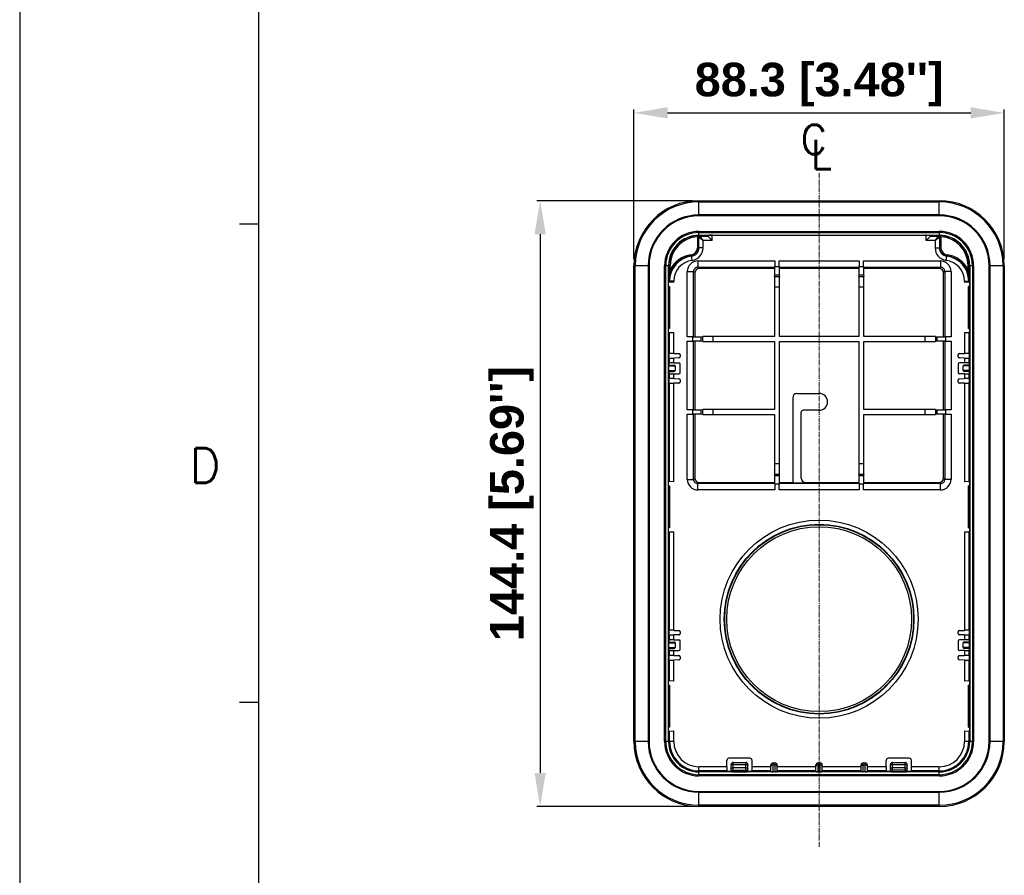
# Model space of a CAD drawing. Header units: millimetres. Extents: x 1095 to 2053, y 0 to 677.
# Tile 2 of 19: x 1095 to 1330, y 324 to 528. Entities that reach past the tile are written whole.
import ezdxf

# ---------------------------------------------------------------- set-up
doc = ezdxf.new("R2010")
doc.units = ezdxf.units.MM
doc.header["$LTSCALE"] = 0.3
doc.linetypes.add('CENTER2', pattern=[28.575, 19.05, -3.175, 3.175, -3.175])
doc.layers.add('7_ALL_FEATURES', color=7, linetype='Continuous')
for name, color, linetype, lineweight in [('AM_0', 7, 'Continuous', 30), ('AM_5_Dimension', 6, 'Continuous', 15), ('AM_7_Center', 1, 'CENTER2', 15)]:
    doc.layers.add(name, color=color, linetype=linetype, lineweight=lineweight)
doc.styles.add('AR', font='arialbd.ttf')
doc.styles.add('GHS', font='romans', dxfattribs={"bigfont": 'ghs'})
doc.styles.add('WHGTXT', font='simplex', dxfattribs={"bigfont": 'whgtxt'})
doc.dimstyles.new("B's_st.$0", dxfattribs={"dimtxt": 2.5, "dimasz": 2.5, "dimexe": 1, "dimexo": 0.5, "dimgap": 0.9, "dimtad": 1, "dimzin": 9, "dimdsep": 46, "dimtxsty": 'WHGTXT', "dimcen": 0, "dimclrd": 256, "dimclre": 256, "dimclrt": 256, "dimadec": 1, "dimazin": 2, "dimtp": 0.01, "dimtm": 0.01, "dimtfac": 1, "dimtmove": 0, "dimatfit": 3, "dimfxl": 1, "dimtolj": 1, "dimarcsym": 0})

# ---------------------------------------------------------------- blocks, each defined once
blk = doc.blocks.new('A$C759C226F')
for p, q in [((0, 236.49), (0, 0)), ((19.907, 7.963), (19.907, 227.731)), ((19.907, 167.215), (18.314, 167.215)), ((19.907, 127.402), (18.314, 127.402))]:
    blk.add_line(p, q)
at = {"style": 'WHGTXT'}
blk.add_text('D', height=2.867, dxfattribs=at).set_placement((14.144, 145.697))
blk = doc.blocks.new('A$C35d038b0')
at = {"layer": '7_ALL_FEATURES', "color": 7, "linetype": 'Continuous'}
for p, q in [((15.5, 140.8), (15.5, 144.4)), ((15.5, 144.4), (72.8, 144.4)), ((15.5, 144.1), (72.8, 144.1)), ((72.8, 140.8), (72.8, 144.4)), ((72.8, 140.99), (15.5, 140.99)), ((72.8, 140.8), (15.5, 140.8)), ((15.5, 136.08), (15.5, 137.09)), ((15.5, 137.09), (72.8, 137.09)), ((15.5, 136.81), (72.8, 136.81)), ((72.8, 137.09), (72.8, 136.08)), ((15.1, 136.07), (15.12, 135.82)), ((15.12, 135.82), (15.12, 133.18)), ((15.42, 135.77), (15.42, 133.23)), ((15.49, 135.62), (15.42, 135.77)), ((15.49, 133.15), (15.49, 135.62)), ((16.49, 134.92), (15.49, 135.62)), ((15.5, 135.61), (15.49, 135.62)), ((15.5, 136.15), (18.66, 136.15)), ((15.5, 136.08), (15.72, 136.07)), ((15.79, 135.92), (15.72, 136.07)), ((16.49, 134.92), (15.79, 135.92)), ((15.8, 135.91), (15.79, 135.92)), ((15.79, 135.92), (17.63, 135.92)), ((16.49, 133.15), (16.49, 134.92)), ((18.63, 134.92), (16.49, 134.92)), ((17.63, 135.92), (17.64, 136.13)), ((18.63, 134.92), (17.63, 135.92)), ((18.63, 134.92), (18.64, 136.15)), ((18.84, 136.15), (69.46, 136.15)), ((69.64, 136.15), (72.8, 136.15)), ((69.67, 134.92), (69.66, 136.15)), ((70.67, 135.92), (69.67, 134.92)), ((71.81, 134.92), (69.67, 134.92)), ((70.67, 135.92), (70.66, 136.13)), ((70.67, 135.92), (72.51, 135.92)), ((72.51, 135.92), (71.81, 134.92)), ((72.81, 135.62), (71.81, 134.92)), ((71.81, 134.92), (71.81, 133.15)), ((72.51, 135.92), (72.5, 135.91)), ((72.58, 136.07), (72.51, 135.92)), ((72.58, 136.07), (72.8, 136.08)), ((72.81, 135.62), (72.8, 135.61)), ((72.88, 135.77), (72.81, 135.62)), ((72.81, 135.62), (72.81, 133.15)), ((72.88, 135.77), (72.88, 133.23)), ((73.18, 135.82), (73.2, 136.07)), ((73.18, 135.82), (73.18, 133.18)), ((13.65, 131.24), (13.62, 131.48)), ((15.27, 133.18), (15.12, 133.18)), ((15.42, 133.23), (15.42, 133.18)), ((15.47, 133.18), (15.49, 133.15)), ((16.49, 133.15), (15.49, 133.15)), ((71.81, 133.15), (72.81, 133.15)), ((72.83, 133.18), (72.81, 133.15)), ((72.88, 133.23), (72.88, 133.18)), ((72.89, 133.21), (72.88, 133.23)), ((74.68, 131.48), (74.65, 131.24)), ((8.34, 128.9), (8.35, 129.26)), ((13.86, 130.17), (13.74, 131.16)), ((15.21, 130.04), (15.21, 128.54)), ((15.21, 130.04), (33.59, 130.04)), ((33.59, 130.04), (33.59, 128.69)), ((34.61, 128.69), (34.61, 130.04)), ((34.61, 130.04), (53.69, 130.04)), ((53.69, 130.04), (53.69, 128.69)), ((54.71, 128.69), (54.71, 130.04)), ((54.71, 130.04), (73.09, 130.04)), ((73.09, 130.04), (73.09, 128.54)), ((74.44, 130.17), (74.56, 131.16)), ((79.96, 128.9), (79.95, 129.22)), ((0, 15.5), (0, 128.9)), ((3.6, 128.9), (0, 128.9)), ((0.3, 15.5), (0.3, 128.9)), ((3.41, 128.9), (3.41, 15.5)), ((3.6, 128.9), (3.6, 15.5)), ((7.31, 15.5), (7.31, 128.9)), ((8.34, 128.9), (7.31, 128.9)), ((7.59, 15.5), (7.59, 128.9)), ((8.25, 15.5), (8.25, 128.9)), ((8.35, 127.83), (8.34, 128.9)), ((8.65, 127.88), (8.64, 128.95)), ((12.71, 111.96), (12.71, 127.54)), ((12.71, 127.54), (14.21, 127.54)), ((14.21, 111.96), (14.21, 127.54)), ((14.21, 127.54), (14.5, 127.25)), ((14.5, 127.25), (14.5, 112.05)), ((15.21, 128.54), (15.5, 128.25)), ((15.21, 128.54), (33.59, 128.54)), ((33.5, 128.25), (15.5, 128.25)), ((33.5, 128.25), (33.59, 128.54)), ((33.59, 128.69), (34.61, 128.69)), ((34.61, 128.54), (34.7, 128.25)), ((34.61, 128.54), (53.69, 128.54)), ((53.6, 128.25), (34.7, 128.25)), ((53.6, 128.25), (53.69, 128.54)), ((53.69, 128.69), (54.71, 128.69)), ((54.71, 128.54), (54.8, 128.25)), ((54.71, 128.54), (73.09, 128.54)), ((72.8, 128.25), (54.8, 128.25)), ((73.09, 128.54), (72.8, 128.25)), ((74.09, 127.54), (73.8, 127.25)), ((73.8, 112.05), (73.8, 127.25)), ((74.09, 127.54), (74.09, 111.96)), ((75.59, 127.54), (74.09, 127.54)), ((75.59, 127.54), (75.59, 111.96)), ((79.65, 127.88), (79.66, 128.95)), ((79.95, 127.83), (79.96, 128.9)), ((80.99, 128.9), (79.96, 128.9)), ((80.05, 128.9), (80.05, 15.5)), ((80.71, 128.9), (80.71, 15.5)), ((80.99, 128.9), (80.99, 15.5)), ((84.7, 15.5), (84.7, 128.9)), ((88.3, 128.9), (84.7, 128.9)), ((84.89, 15.5), (84.89, 128.9)), ((88, 128.9), (88, 15.5)), ((88.3, 128.9), (88.3, 15.5)), ((8.27, 112.95), (8.27, 124.95)), ((8.48, 124.95), (8.27, 124.95)), ((8.36, 125.27), (8.36, 126.17)), ((8.36, 125.27), (8.48, 125.21)), ((8.48, 124.95), (8.48, 125.21)), ((9.48, 125.21), (8.48, 125.21)), ((9.48, 124.9), (8.48, 124.95)), ((9.48, 124.9), (9.48, 125.21)), ((33.52, 126.33), (33.58, 126.69)), ((33.52, 126.33), (34.68, 126.33)), ((33.58, 126.69), (34.62, 126.69)), ((34.62, 126.69), (34.68, 126.33)), ((53.62, 126.33), (53.68, 126.69)), ((53.62, 126.33), (54.78, 126.33)), ((53.68, 126.69), (54.72, 126.69)), ((54.72, 126.69), (54.78, 126.33)), ((78.82, 125.21), (78.82, 124.9)), ((78.82, 125.21), (79.82, 125.21)), ((79.82, 124.95), (78.82, 124.9)), ((79.82, 125.21), (79.94, 125.27)), ((79.82, 125.21), (79.82, 124.95)), ((79.82, 124.95), (80.03, 124.95)), ((79.94, 126.17), (79.94, 125.27)), ((80.03, 124.95), (80.03, 112.95)), ((8.29, 113.95), (8.29, 123.95)), ((8.29, 123.95), (8.5, 123.95)), ((8.5, 123.95), (8.5, 113.95)), ((33.51, 123.83), (33.51, 112.04)), ((33.51, 123.83), (34.69, 123.83)), ((34.69, 112.04), (34.69, 123.83)), ((53.61, 123.83), (53.61, 112.04)), ((53.61, 123.83), (54.79, 123.83)), ((54.79, 112.04), (54.79, 123.83)), ((79.8, 113.95), (79.8, 123.95)), ((80.01, 123.95), (79.8, 123.95)), ((80.01, 113.95), (80.01, 123.95)), ((8.27, 112.95), (8.48, 112.95)), ((8.5, 113.95), (8.29, 113.95)), ((8.48, 112.95), (9.48, 113)), ((8.48, 107.99), (8.48, 112.95)), ((9.48, 107.99), (9.48, 113)), ((78.82, 113), (78.82, 107.99)), ((78.82, 113), (79.82, 112.95)), ((79.8, 113.95), (80.01, 113.95)), ((79.82, 112.95), (79.82, 107.99)), ((80.03, 112.95), (79.82, 112.95)), ((14.06, 111.96), (12.71, 111.96)), ((12.71, 94.56), (12.71, 110.94)), ((12.71, 110.94), (14.06, 110.94)), ((14.06, 110.94), (14.06, 111.96)), ((14.21, 111.96), (14.5, 112.05)), ((14.21, 94.56), (14.21, 110.94)), ((14.5, 110.85), (14.21, 110.94)), ((14.5, 110.85), (14.5, 94.65)), ((16.06, 111.97), (16.42, 112.03)), ((16.06, 110.93), (16.06, 111.97)), ((16.42, 110.87), (16.06, 110.93)), ((16.42, 110.87), (16.42, 112.03)), ((18.92, 110.86), (18.92, 112.04)), ((33.51, 112.04), (18.92, 112.04)), ((18.92, 110.86), (33.51, 110.86)), ((33.51, 110.86), (33.51, 94.64)), ((53.61, 112.04), (34.69, 112.04)), ((34.69, 81.67), (34.69, 110.86)), ((34.69, 110.86), (53.61, 110.86)), ((53.61, 110.86), (53.61, 81.67)), ((69.38, 112.04), (54.79, 112.04)), ((54.79, 94.64), (54.79, 110.86)), ((54.79, 110.86), (69.38, 110.86)), ((69.38, 112.04), (69.38, 110.86)), ((71.88, 112.03), (71.88, 110.87)), ((71.88, 112.03), (72.24, 111.97)), ((72.24, 110.93), (71.88, 110.87)), ((72.24, 111.97), (72.24, 110.93)), ((73.8, 112.05), (74.09, 111.96)), ((74.09, 110.94), (73.8, 110.85)), ((73.8, 94.65), (73.8, 110.85)), ((74.09, 110.94), (74.09, 94.56)), ((74.24, 111.96), (74.24, 110.94)), ((75.59, 111.96), (74.24, 111.96)), ((74.24, 110.94), (75.59, 110.94)), ((75.59, 110.94), (75.59, 94.56)), ((8.48, 107.99), (8.33, 108)), ((8.48, 107.99), (8.48, 107.99)), ((79.82, 107.99), (79.97, 108)), ((79.82, 107.99), (79.82, 107.99)), ((8.48, 106.91), (8.29, 106.9)), ((8.48, 105.74), (8.4, 105.7)), ((8.4, 105.2), (8.4, 105.7)), ((8.48, 105.74), (8.48, 106.91)), ((8.48, 106.91), (8.48, 106.91)), ((9.48, 107.99), (10.71, 107.97)), ((10.71, 106.93), (9.48, 106.9)), ((9.48, 105.75), (9.48, 106.9)), ((9.48, 105.75), (10.7, 105.75)), ((11, 107.67), (11, 107.23)), ((77.3, 107.23), (77.3, 107.67)), ((77.59, 107.97), (78.82, 107.99)), ((78.82, 106.9), (77.59, 106.93)), ((78.82, 105.75), (77.6, 105.75)), ((78.82, 106.9), (78.82, 105.75)), ((79.82, 106.91), (79.82, 106.91)), ((79.82, 106.91), (79.82, 105.74)), ((80.01, 106.9), (79.82, 106.91)), ((79.82, 105.74), (79.9, 105.7)), ((79.9, 105.7), (79.9, 105.2)), ((8.28, 103.4), (8.28, 105.5)), ((8.3, 103.5), (8.3, 105.4)), ((8.3, 105.2), (9.6, 105.2)), ((8.3, 105), (9.8, 105)), ((8.3, 103.9), (9.8, 103.9)), ((8.3, 103.7), (9.6, 103.7)), ((8.4, 103.2), (8.4, 103.7)), ((9.8, 105), (9.8, 103.9)), ((11, 103.45), (11, 105.45)), ((77.3, 105.45), (77.3, 103.45)), ((78.5, 103.9), (78.5, 105)), ((80, 105), (78.5, 105)), ((80, 103.9), (78.5, 103.9)), ((80, 105.2), (78.7, 105.2)), ((80, 103.7), (78.7, 103.7)), ((79.9, 103.7), (79.9, 103.2)), ((80, 103.5), (80, 105.4)), ((80.02, 103.4), (80.02, 105.5)), ((8.48, 101.99), (8.29, 102)), ((8.48, 103.16), (8.4, 103.2)), ((8.48, 101.99), (8.48, 103.16)), ((8.48, 101.99), (8.48, 101.99)), ((9.48, 102), (9.48, 103.15)), ((9.48, 103.15), (10.7, 103.15)), ((9.48, 102), (10.71, 101.97)), ((11, 101.67), (11, 101.23)), ((77.3, 101.23), (77.3, 101.67)), ((77.59, 101.97), (78.82, 102)), ((78.82, 103.15), (77.6, 103.15)), ((78.82, 103.15), (78.82, 102)), ((79.82, 103.16), (79.9, 103.2)), ((79.82, 103.16), (79.82, 101.99)), ((80.01, 102), (79.82, 101.99)), ((79.82, 101.99), (79.82, 101.99)), ((8.48, 100.91), (8.33, 100.9)), ((8.48, 77.45), (8.48, 100.91)), ((8.48, 100.91), (8.48, 100.91)), ((10.71, 100.93), (9.48, 100.91)), ((9.48, 77.4), (9.48, 100.91)), ((78.82, 100.91), (77.59, 100.93)), ((78.82, 100.91), (78.82, 77.4)), ((79.82, 100.91), (79.82, 100.91)), ((79.82, 100.91), (79.97, 100.9)), ((79.82, 100.91), (79.82, 77.45)), ((37.85, 97.45), (37.85, 77.09)), ((38.85, 98.45), (44.15, 98.45)), ((14.06, 94.56), (12.71, 94.56)), ((14.06, 93.54), (14.06, 94.56)), ((14.21, 94.56), (14.5, 94.65)), ((16.06, 94.57), (16.42, 94.63)), ((16.06, 93.53), (16.06, 94.57)), ((16.42, 93.47), (16.42, 94.63)), ((18.92, 93.46), (18.92, 94.64)), ((33.51, 94.64), (18.92, 94.64)), ((39.85, 78.25), (39.85, 93.95)), ((44.15, 94.45), (40.35, 94.45)), ((69.38, 94.64), (54.79, 94.64)), ((69.38, 94.64), (69.38, 93.46)), ((71.88, 94.63), (71.88, 93.47)), ((71.88, 94.63), (72.24, 94.57)), ((72.24, 94.57), (72.24, 93.53)), ((73.8, 94.65), (74.09, 94.56)), ((75.59, 94.56), (74.24, 94.56)), ((74.24, 94.56), (74.24, 93.54)), ((12.71, 77.96), (12.71, 93.54)), ((12.71, 93.54), (14.06, 93.54)), ((14.21, 77.96), (14.21, 93.54)), ((14.5, 93.45), (14.21, 93.54)), ((14.5, 93.45), (14.5, 78.25)), ((16.42, 93.47), (16.06, 93.53)), ((18.92, 93.46), (33.51, 93.46)), ((33.51, 93.46), (33.51, 81.67)), ((54.79, 81.67), (54.79, 93.46)), ((54.79, 93.46), (69.38, 93.46)), ((72.24, 93.53), (71.88, 93.47)), ((74.09, 93.54), (73.8, 93.45)), ((73.8, 78.25), (73.8, 93.45)), ((74.09, 93.54), (74.09, 77.96)), ((74.24, 93.54), (75.59, 93.54)), ((75.59, 93.54), (75.59, 77.96)), ((34.69, 81.67), (33.51, 81.67)), ((54.79, 81.67), (53.61, 81.67)), ((12.71, 77.96), (14.21, 77.96)), ((14.21, 77.96), (14.5, 78.25)), ((33.58, 78.81), (33.52, 79.17)), ((34.68, 79.17), (33.52, 79.17)), ((34.62, 78.81), (33.58, 78.81)), ((34.68, 79.17), (34.62, 78.81)), ((54.78, 79.17), (53.62, 79.17)), ((53.68, 78.81), (53.62, 79.17)), ((54.72, 78.81), (53.68, 78.81)), ((54.78, 79.17), (54.72, 78.81)), ((74.09, 77.96), (73.8, 78.25)), ((75.59, 77.96), (74.09, 77.96)), ((8.27, 65.45), (8.27, 77.45)), ((8.48, 77.45), (8.27, 77.45)), ((8.29, 66.45), (8.29, 76.45)), ((8.29, 76.45), (8.5, 76.45)), ((9.48, 77.4), (8.48, 77.45)), ((8.5, 76.45), (8.5, 66.45)), ((15.21, 76.96), (15.5, 77.25)), ((15.21, 75.46), (15.21, 76.96)), ((33.59, 76.96), (15.21, 76.96)), ((33.59, 75.46), (15.21, 75.46)), ((15.5, 77.25), (33.5, 77.25)), ((33.59, 76.96), (33.5, 77.25)), ((33.59, 76.81), (33.59, 75.46)), ((34.61, 76.81), (33.59, 76.81)), ((34.7, 77.25), (34.61, 76.96)), ((53.69, 76.96), (34.61, 76.96)), ((34.61, 75.46), (34.61, 76.81)), ((53.69, 75.46), (34.61, 75.46)), ((34.7, 77.25), (37.85, 77.25)), ((50.45, 77.09), (37.85, 77.09)), ((40.85, 77.25), (53.6, 77.25)), ((50.45, 77.25), (50.45, 77.09)), ((53.69, 76.96), (53.6, 77.25)), ((54.71, 76.81), (53.69, 76.81)), ((53.69, 76.81), (53.69, 75.46)), ((54.8, 77.25), (54.71, 76.96)), ((73.09, 76.96), (54.71, 76.96)), ((54.71, 75.46), (54.71, 76.81)), ((73.09, 75.46), (54.71, 75.46)), ((54.8, 77.25), (72.8, 77.25)), ((73.09, 76.96), (72.8, 77.25)), ((73.09, 75.46), (73.09, 76.96)), ((79.82, 77.45), (78.82, 77.4)), ((80.01, 76.45), (79.8, 76.45)), ((79.8, 66.45), (79.8, 76.45)), ((79.82, 77.45), (80.03, 77.45)), ((80.01, 66.45), (80.01, 76.45)), ((80.03, 77.45), (80.03, 65.45)), ((8.5, 66.45), (8.29, 66.45)), ((79.8, 66.45), (80.01, 66.45)), ((8.27, 65.45), (8.48, 65.45)), ((8.48, 65.45), (9.48, 65.5)), ((8.48, 41.99), (8.48, 65.45)), ((9.48, 41.99), (9.48, 65.5)), ((78.82, 65.5), (79.82, 65.45)), ((78.82, 65.5), (78.82, 41.99)), ((80.03, 65.45), (79.82, 65.45)), ((79.82, 65.45), (79.82, 41.99)), ((8.48, 40.91), (8.29, 40.9)), ((8.48, 41.99), (8.33, 42)), ((8.48, 41.99), (8.48, 41.99)), ((8.48, 40.91), (8.48, 40.91)), ((8.48, 39.74), (8.48, 40.91)), ((9.48, 41.99), (10.71, 41.97)), ((10.71, 40.93), (9.48, 40.9)), ((9.48, 39.75), (9.48, 40.9)), ((11, 41.67), (11, 41.23)), ((77.3, 41.23), (77.3, 41.67)), ((77.59, 41.97), (78.82, 41.99)), ((78.82, 40.9), (77.59, 40.93)), ((78.82, 40.9), (78.82, 39.75)), ((79.82, 41.99), (79.97, 42)), ((79.82, 41.99), (79.82, 41.99)), ((80.01, 40.9), (79.82, 40.91)), ((79.82, 40.91), (79.82, 39.74)), ((79.82, 40.91), (79.82, 40.91)), ((8.28, 37.4), (8.28, 39.5)), ((8.3, 37.5), (8.3, 39.4)), ((8.3, 39.2), (9.6, 39.2)), ((8.3, 39), (9.8, 39)), ((8.3, 37.9), (9.8, 37.9)), ((8.3, 37.7), (9.6, 37.7)), ((8.48, 39.74), (8.4, 39.7)), ((8.4, 39.2), (8.4, 39.7)), ((8.4, 37.2), (8.4, 37.7)), ((9.48, 39.75), (10.7, 39.75)), ((9.8, 39), (9.8, 37.9)), ((11, 37.45), (11, 39.45)), ((77.3, 39.45), (77.3, 37.45)), ((78.82, 39.75), (77.6, 39.75)), ((80, 39), (78.5, 39)), ((78.5, 37.9), (78.5, 39)), ((80, 37.9), (78.5, 37.9)), ((80, 39.2), (78.7, 39.2)), ((80, 37.7), (78.7, 37.7)), ((79.82, 39.74), (79.9, 39.7)), ((79.9, 39.7), (79.9, 39.2)), ((79.9, 37.7), (79.9, 37.2)), ((80, 37.5), (80, 39.4)), ((80.02, 37.4), (80.02, 39.5)), ((8.48, 35.99), (8.29, 36)), ((8.48, 37.16), (8.4, 37.2)), ((8.48, 35.99), (8.48, 37.16)), ((8.48, 35.99), (8.48, 35.99)), ((9.48, 36), (9.48, 37.15)), ((9.48, 37.15), (10.7, 37.15)), ((9.48, 36), (10.71, 35.97)), ((11, 35.67), (11, 35.23)), ((77.3, 35.23), (77.3, 35.67)), ((77.59, 35.97), (78.82, 36)), ((78.82, 37.15), (77.6, 37.15)), ((78.82, 37.15), (78.82, 36)), ((79.82, 37.16), (79.9, 37.2)), ((79.82, 37.16), (79.82, 35.99)), ((80.01, 36), (79.82, 35.99)), ((79.82, 35.99), (79.82, 35.99)), ((8.48, 34.91), (8.33, 34.9)), ((8.48, 34.91), (8.48, 34.91)), ((8.48, 29.95), (8.48, 34.91)), ((10.71, 34.93), (9.48, 34.91)), ((9.48, 29.9), (9.48, 34.91)), ((78.82, 34.91), (77.59, 34.93)), ((78.82, 34.91), (78.82, 29.9)), ((79.82, 34.91), (79.97, 34.9)), ((79.82, 34.91), (79.82, 29.95)), ((79.82, 34.91), (79.82, 34.91)), ((8.48, 29.95), (8.27, 29.95)), ((8.27, 17.95), (8.27, 29.95)), ((8.29, 28.95), (8.5, 28.95)), ((8.29, 18.95), (8.29, 28.95)), ((9.48, 29.9), (8.48, 29.95)), ((8.5, 28.95), (8.5, 18.95)), ((79.82, 29.95), (78.82, 29.9)), ((80.01, 28.95), (79.8, 28.95)), ((79.8, 18.95), (79.8, 28.95)), ((79.82, 29.95), (80.03, 29.95)), ((80.01, 18.95), (80.01, 28.95)), ((80.03, 29.95), (80.03, 17.95)), ((8.5, 18.95), (8.29, 18.95)), ((79.8, 18.95), (80.01, 18.95)), ((8.27, 17.95), (8.48, 17.95)), ((8.48, 17.95), (9.48, 18)), ((8.48, 15.5), (8.48, 17.95)), ((9.48, 15.5), (9.48, 18)), ((78.82, 18), (79.82, 17.95)), ((78.82, 18), (78.82, 15.5)), ((80.03, 17.95), (79.82, 17.95)), ((79.82, 17.95), (79.82, 15.5)), ((3.6, 15.5), (0, 15.5)), ((9.48, 15.5), (7.31, 15.5)), ((80.99, 15.5), (78.82, 15.5)), ((88.3, 15.5), (84.7, 15.5)), ((22.15, 9.48), (15.5, 9.48)), ((15.5, 7.31), (15.5, 9.48)), ((22.15, 9.48), (22.15, 11)), ((27.65, 11.5), (22.65, 11.5)), ((23.15, 8.31), (23.15, 10)), ((23.65, 10.5), (26.65, 10.5)), ((23.65, 8.3), (23.65, 10.5)), ((23.65, 10.05), (26.65, 10.05)), ((26.65, 8.3), (26.65, 10.5)), ((27.15, 8.31), (27.15, 10)), ((28.15, 9.48), (28.15, 11)), ((32.65, 9.48), (28.15, 9.48)), ((32.65, 8.32), (32.65, 9.9)), ((33.15, 10.4), (33.65, 10.4)), ((33.15, 8.29), (33.15, 10.4)), ((33.15, 9.97), (33.65, 9.97)), ((33.65, 8.29), (33.65, 10.4)), ((34.15, 8.32), (34.15, 9.9)), ((43.4, 9.48), (34.15, 9.48)), ((43.4, 8.32), (43.4, 9.9)), ((43.9, 10.4), (44.4, 10.4)), ((43.9, 8.29), (43.9, 10.4)), ((43.9, 9.97), (44.4, 9.97)), ((44.4, 8.29), (44.4, 10.4)), ((44.9, 8.32), (44.9, 9.9)), ((54.15, 9.48), (44.9, 9.48)), ((54.15, 8.32), (54.15, 9.9)), ((54.65, 10.4), (55.15, 10.4)), ((54.65, 8.29), (54.65, 10.4)), ((54.65, 9.97), (55.15, 9.97)), ((55.15, 8.29), (55.15, 10.4)), ((55.65, 8.32), (55.65, 9.9)), ((60.15, 9.48), (55.65, 9.48)), ((60.15, 9.48), (60.15, 11)), ((65.65, 11.5), (60.65, 11.5)), ((61.15, 8.31), (61.15, 10)), ((61.65, 10.5), (64.65, 10.5)), ((61.65, 8.3), (61.65, 10.5)), ((61.65, 10.05), (64.65, 10.05)), ((64.65, 8.3), (64.65, 10.5)), ((65.15, 8.31), (65.15, 10)), ((66.15, 9.48), (66.15, 11)), ((72.8, 9.48), (66.15, 9.48)), ((72.8, 7.31), (72.8, 9.48)), ((22.17, 8.48), (15.5, 8.48)), ((72.8, 8.25), (15.5, 8.25)), ((72.8, 7.59), (15.5, 7.59)), ((72.8, 7.31), (15.5, 7.31)), ((22.17, 8.48), (22.31, 8.34)), ((23.15, 8.34), (22.31, 8.34)), ((23.15, 8.7), (27.15, 8.7)), ((26.65, 9.25), (23.65, 9.25)), ((23.65, 8.3), (26.65, 8.3)), ((27.99, 8.34), (27.15, 8.34)), ((28.13, 8.48), (27.99, 8.34)), ((32.65, 8.48), (28.13, 8.48)), ((33.65, 8.29), (33.15, 8.29)), ((43.4, 8.48), (34.15, 8.48)), ((44.4, 8.29), (43.9, 8.29)), ((54.15, 8.48), (44.9, 8.48)), ((55.15, 8.29), (54.65, 8.29)), ((60.17, 8.48), (55.65, 8.48)), ((60.17, 8.48), (60.31, 8.34)), ((61.15, 8.34), (60.31, 8.34)), ((65.15, 8.7), (61.15, 8.7)), ((64.65, 9.25), (61.65, 9.25)), ((61.65, 8.3), (64.65, 8.3)), ((65.99, 8.34), (65.15, 8.34)), ((66.13, 8.48), (65.99, 8.34)), ((72.8, 8.48), (66.13, 8.48)), ((15.5, 3.6), (72.8, 3.6)), ((15.5, 0), (15.5, 3.6)), ((15.5, 3.41), (72.8, 3.41)), ((72.8, 0), (72.8, 3.6)), ((72.8, 0.3), (15.5, 0.3)), ((72.8, 0), (15.5, 0))]:
    blk.add_line(p, q, dxfattribs=at)
for radius in [23.61, 22.61, 22.52, 22.03]:
    blk.add_circle((44.15, 44.65), radius, dxfattribs=at)
for centre, radius, start, end in [((15.5, 128.9), 15.5, 90, 180), ((15.5, 128.9), 15.2, 90, 180), ((72.8, 128.9), 15.5, 0, 90), ((72.8, 128.9), 15.2, 0, 90), ((15.5, 128.9), 12.09, 90, 180), ((72.8, 128.9), 12.09, 0, 90), ((15.5, 128.9), 11.9, 90, 180), ((72.8, 128.9), 11.9, 0, 90), ((15.5, 128.9), 8.19, 90, 180), ((15.5, 128.9), 7.91, 90, 180), ((72.8, 128.9), 8.19, 0, 90), ((72.8, 128.9), 7.91, 0, 90), ((15.5, 128.9), 7.25, 90, 180), ((15.5, 128.92), 7.16, 93.2135, 177.3219), ((15.5, 128.97), 6.86, 93.2143, 180.1765), ((15.72, 135.77), 0.3, 112.5059, 179.9824), ((72.8, 128.9), 7.25, 0, 90), ((72.88, 130.4), 5.68, 86.7195, 90.7732), ((73.09, 135.26), 0.57, 94.881, 99.8564), ((72.8, 128.97), 6.86, 359.8234, 86.7858), ((72.8, 128.92), 7.16, 2.4069, 86.7856), ((14.34, 125.25), 6.28, 96.622, 155.2045), ((13.42, 133.17), 1.7, 276.6686, 0.1521), ((13.42, 133.22), 2, 276.6595, 358.8498), ((13.49, 133.15), 2, 277.1139, 0.0048), ((13.49, 133.15), 3, 277.1165, 0.001), ((-4.29, 115.57), 26.46, 41.7189, 41.8702), ((74.81, 133.15), 3, 179.999, 262.8835), ((74.81, 133.15), 2, 179.9952, 262.8861), ((92.59, 115.57), 26.46, 138.1298, 138.281), ((74.88, 133.22), 2, 181.2848, 263.3408), ((74.88, 133.17), 1.7, 179.8478, 263.3315), ((73.96, 125.25), 6.28, 24.7979, 83.3757), ((14.34, 125.3), 5.98, 96.6387, 171.7646), ((14.48, 125.21), 6, 97.7436, 179.9977), ((14.48, 125.21), 5, 97.1127, 179.9987), ((15.21, 127.54), 2.5, 89.9971, 180.0029), ((-11.35, 102.48), 38.11, 48.8168, 48.9896), ((14.48, 125.25), 5.95, 97.1198, 97.7525), ((73.09, 127.54), 2.5, 359.9971, 90.0029), ((73.82, 125.21), 5, 0.0013, 82.8873), ((99.65, 102.48), 38.11, 131.0104, 131.1832), ((73.82, 125.23), 5.97, 82.2286, 82.8809), ((73.82, 125.21), 6, 0.0023, 82.2347), ((73.96, 125.3), 5.98, 11.9617, 83.3658), ((357.57, 129.17), 349.23, 180.2202, 180.4928), ((24.47, 124.59), 16.17, 168.2438, 169.9165), ((15.21, 127.54), 0.999, 89.9611, 180.039), ((73.09, 127.54), 0.999, 359.9612, 90.039), ((-211.7, 128.81), 291.66, 359.4802, 359.8067), ((19.41, 125.33), 11.05, 175.6637, 180.319), ((14.39, 125.29), 6.02, 172.0261, 180.1815), ((19.77, 125.31), 11.41, 175.3298, 175.6794), ((20.08, 125.28), 11.72, 173.6841, 175.3237), ((14.37, 125.29), 6.01, 171.7105, 172.0198), ((73.93, 125.29), 6.01, 8.3425, 11.9965), ((68.27, 125.28), 11.67, 4.6716, 6.1413), ((73.91, 125.29), 6.03, 359.8265, 8.344), ((68.52, 125.31), 11.42, 4.3176, 4.6671), ((68.89, 125.33), 11.05, 359.6827, 4.335), ((9.6, 105), 0.2, 0, 90), ((9.6, 103.9), 0.2, 270, 0), ((78.7, 105), 0.2, 90, 180), ((78.7, 103.9), 0.2, 180, 270), ((38.85, 97.45), 1, 90, 180), ((44.15, 96.45), 2, 270, 90), ((40.35, 93.95), 0.5, 90, 180), ((15.21, 77.96), 2.5, 179.9971, 270.0029), ((15.21, 77.96), 0.999, 179.9611, 270.039), ((40.85, 78.25), 1, 180, 270), ((73.09, 77.96), 2.5, 269.9971, 0.0029), ((73.09, 77.96), 0.999, 269.9612, 0.039), ((9.6, 39), 0.2, 0, 90), ((9.6, 37.9), 0.2, 270, 0), ((78.7, 39), 0.2, 90, 180), ((78.7, 37.9), 0.2, 180, 270), ((15.5, 15.5), 15.5, 180, 270), ((15.5, 15.5), 15.2, 180, 270), ((15.5, 15.5), 12.09, 180, 270), ((15.5, 15.5), 11.9, 180, 270), ((15.5, 15.5), 8.19, 180, 270), ((15.5, 15.5), 7.91, 180, 270), ((15.5, 15.5), 7.25, 180, 270), ((15.5, 15.5), 7.02, 180, 270), ((15.5, 15.5), 6.02, 180, 270), ((72.8, 15.5), 15.5, 270, 0), ((72.8, 15.5), 15.2, 270, 0), ((72.8, 15.5), 12.09, 270, 0), ((72.8, 15.5), 11.9, 270, 0), ((72.8, 15.5), 8.19, 270, 0), ((72.8, 15.5), 7.91, 270, 0), ((72.8, 15.5), 7.25, 270, 0), ((72.8, 15.5), 7.02, 270, 0), ((72.8, 15.5), 6.02, 270, 0), ((23.65, 10), 0.5, 90, 180), ((26.65, 10), 0.5, 0, 90), ((33.15, 9.9), 0.5, 90, 180), ((33.65, 9.9), 0.5, 0, 90), ((43.9, 9.9), 0.5, 90, 180), ((44.4, 9.9), 0.5, 0, 90), ((54.65, 9.9), 0.5, 90, 180), ((55.15, 9.9), 0.5, 0, 90), ((61.65, 10), 0.5, 90, 180), ((64.65, 10), 0.5, 0, 90)]:
    blk.add_arc(centre, radius, start, end, dxfattribs=at)
for centre, major_axis, ratio, start_param, end_param in [((18.63, 135.92), (1, 0), 0.017454, 3.14144, 3.158894), ((18.84, 136.13), (1.2, 0), 0.017452, 1.719321, 3.14144), ((18.83, 135.71), (1.2, 0), 0.366329, 1.567192, 1.715792), ((69.47, 135.71), (1.2, 0), 0.366329, 1.4258, 1.574401), ((69.67, 135.92), (1, 0), 0.017454, -0.017301, 0.000152), ((15.5, 127.25), (0.707, -0.707), 0.999695, 2.356347, 3.926839), ((33.58, 128.69), (0, 2), 0.005236, -3.110156, -1.570796), ((34.62, 128.69), (0, 2), 0.005236, -4.712389, -3.173029), ((53.68, 128.69), (0, 2), 0.005236, -3.110156, -1.570796), ((54.72, 128.69), (0, 2), 0.005236, -4.712389, -3.173029), ((72.8, 127.25), (-0.707, -0.707), 0.999695, 2.356347, 3.926839), ((33.52, 123.83), (0, 2.5), 0.005236, 0.031436, 1.570796), ((34.68, 123.83), (0, 2.5), 0.005236, -1.570796, -0.031436), ((53.62, 123.83), (0, 2.5), 0.005236, 0.031436, 1.570796), ((54.78, 123.83), (0, 2.5), 0.005236, -1.570796, -0.031436), ((14.06, 111.97), (2, 0), 0.005236, -1.570796, -0.031436), ((14.06, 110.93), (2, 0), 0.005236, 0.031436, 1.570796), ((18.92, 112.03), (2.5, 0), 0.005236, 1.570796, 3.110156), ((18.92, 110.87), (2.5, 0), 0.005236, -3.110156, -1.570796), ((69.38, 112.03), (2.5, 0), 0.005236, 0.031436, 1.570796), ((69.38, 110.87), (2.5, 0), 0.005236, -1.570796, -0.031436), ((74.24, 111.97), (2, 0), 0.005236, -3.110156, -1.570796), ((74.24, 110.93), (2, 0), 0.005236, 1.570796, 3.110156), ((8.33, 105.5), (0, 2.5), 0.017452, -0.000305, 1.570492), ((9.48, 107.98), (1, -0.017), 0.014082, 1.571042, 3.124385), ((78.82, 107.98), (1, 0.017), 0.014082, 6.300393, 7.853736), ((79.97, 105.5), (0, 2.5), 0.017452, -1.570492, 0.000305), ((8.33, 105.4), (0, 1.5), 0.017452, 0.000305, 1.571101), ((9.48, 106.92), (1, 0.017), 0.018516, 3.158723, 4.712066), ((9.48, 105.74), (1, 0), 0.008727, 1.570796, 3.124139), ((10.7, 105.45), (0.268, 0.134), 0.99981, -0.463541, 1.107103), ((10.7, 107.67), (0.236, 0.186), 0.999753, -0.668228, 0.884874), ((10.7, 107.23), (-0.208, 0.217), 0.999682, -3.888032, -2.335007), ((77.6, 107.67), (0.236, -0.186), 0.999753, 2.256719, 3.80982), ((77.6, 107.23), (0.208, 0.217), 0.999682, -3.948179, -2.395153), ((77.6, 105.45), (0.268, -0.134), 0.99981, 2.03449, 3.605134), ((78.82, 106.92), (1, -0.017), 0.018516, -1.570473, -0.01713), ((78.82, 105.74), (1, 0), 0.008727, 0.328128, 1.570796), ((79.97, 105.4), (0, 1.5), 0.017452, -1.571101, -0.000305), ((8.33, 103.4), (0, 2.5), 0.017452, -4.712084, -3.141288), ((8.33, 103.5), (0, 1.5), 0.017452, 1.570492, 3.141288), ((10.7, 103.45), (0.268, -0.134), 0.99981, -1.107103, 0.463541), ((77.6, 103.45), (0.268, 0.134), 0.99981, 2.678052, 4.248696), ((79.97, 103.5), (0, 1.5), 0.017452, -3.141288, -1.570492), ((79.97, 103.4), (0, 2.5), 0.017452, -3.141897, -1.571101), ((9.48, 101.98), (1, -0.017), 0.018516, 1.57112, 3.124463), ((9.48, 103.16), (1, 0), 0.008727, -2.813464, -1.570796), ((10.7, 101.67), (0.208, 0.217), 0.999682, -0.806586, 0.746439), ((10.7, 101.23), (0.236, -0.186), 0.999753, -0.884874, 0.668228), ((77.6, 101.67), (-0.208, 0.217), 0.999682, -0.746439, 0.806586), ((77.6, 101.23), (0.236, 0.186), 0.999753, 2.473365, 4.026467), ((78.82, 103.16), (1, 0), 0.008727, -1.570796, -0.017453), ((78.82, 101.98), (1, 0.017), 0.018516, 6.300315, 7.853658), ((9.48, 100.92), (1, 0.017), 0.014082, 3.1588, 4.712143), ((78.82, 100.92), (1, -0.017), 0.014082, -1.57055, -0.017207), ((14.06, 94.57), (2, 0), 0.005236, -1.570796, -0.031436), ((18.92, 94.63), (2.5, 0), 0.005236, 1.570796, 3.110156), ((69.38, 94.63), (2.5, 0), 0.005236, 0.031436, 1.570796), ((74.24, 94.57), (2, 0), 0.005236, -3.110156, -1.570796), ((14.06, 93.53), (2, 0), 0.005236, 0.031436, 1.570796), ((18.92, 93.47), (2.5, 0), 0.005236, -3.110156, -1.570796), ((69.38, 93.47), (2.5, 0), 0.005236, -1.570796, -0.031436), ((74.24, 93.53), (2, 0), 0.005236, 1.570796, 3.110156), ((33.52, 81.67), (0, 2.5), 0.005236, -4.712389, -3.173029), ((34.68, 81.67), (0, 2.5), 0.005236, -3.110156, -1.570796), ((53.62, 81.67), (0, 2.5), 0.005236, -4.712389, -3.173029), ((54.78, 81.67), (0, 2.5), 0.005236, -3.110156, -1.570796), ((15.5, 78.25), (0.707, 0.707), 0.999695, 2.356347, 3.926839), ((33.58, 76.81), (0, 2), 0.005236, -1.570796, -0.031436), ((34.62, 76.81), (0, 2), 0.005236, 0.031436, 1.570796), ((53.68, 76.81), (0, 2), 0.005236, -1.570796, -0.031436), ((54.72, 76.81), (0, 2), 0.005236, 0.031436, 1.570796), ((72.8, 78.25), (-0.707, 0.707), 0.999695, 2.356347, 3.926839), ((8.33, 39.5), (0, 2.5), 0.017452, -0.000305, 1.570492), ((8.33, 39.4), (0, 1.5), 0.017452, 0.000305, 1.571101), ((9.48, 41.98), (1, -0.017), 0.014082, 1.571042, 3.124385), ((9.48, 40.92), (1, 0.017), 0.018516, 3.158723, 4.712066), ((10.7, 41.67), (0.236, 0.186), 0.999753, -0.668228, 0.884874), ((10.7, 41.23), (-0.208, 0.217), 0.999682, -3.888032, -2.335007), ((77.6, 41.67), (0.236, -0.186), 0.999753, 2.256719, 3.80982), ((77.6, 41.23), (0.208, 0.217), 0.999682, -3.948179, -2.395153), ((78.82, 41.98), (1, 0.017), 0.014082, 6.300393, 7.853736), ((78.82, 40.92), (1, -0.017), 0.018516, -1.570473, -0.01713), ((79.97, 39.5), (0, 2.5), 0.017452, -1.570492, 0.000305), ((79.97, 39.4), (0, 1.5), 0.017452, -1.571101, -0.000305), ((9.48, 39.74), (1, 0), 0.008727, 1.570796, 3.124139), ((10.7, 39.45), (0.268, 0.134), 0.99981, -0.463541, 1.107103), ((77.6, 39.45), (0.268, -0.134), 0.99981, 2.03449, 3.605134), ((78.82, 39.74), (1, 0), 0.008727, 0.328128, 1.570796), ((8.33, 37.4), (0, 2.5), 0.017452, -4.712084, -3.141288), ((8.33, 37.5), (0, 1.5), 0.017452, 1.570492, 3.141288), ((9.48, 35.98), (1, -0.017), 0.018516, 1.57112, 3.124463), ((9.48, 37.16), (1, 0), 0.008727, -2.813464, -1.570796), ((10.7, 37.45), (0.268, -0.134), 0.99981, -1.107103, 0.463541), ((10.7, 35.67), (0.208, 0.217), 0.999682, -0.806586, 0.746439), ((10.7, 35.23), (0.236, -0.186), 0.999753, -0.884874, 0.668228), ((77.6, 37.45), (0.268, 0.134), 0.99981, 2.678052, 4.248696), ((77.6, 35.67), (-0.208, 0.217), 0.999682, -0.746439, 0.806586), ((77.6, 35.23), (0.236, 0.186), 0.999753, 2.473365, 4.026467), ((78.82, 37.16), (1, 0), 0.008727, -1.570796, -0.017453), ((78.82, 35.98), (1, 0.017), 0.018516, 6.300315, 7.853658), ((79.97, 37.5), (0, 1.5), 0.017452, -3.141288, -1.570492), ((79.97, 37.4), (0, 2.5), 0.017452, -3.141897, -1.571101), ((9.48, 34.92), (1, 0.017), 0.014082, 3.1588, 4.712143), ((78.82, 34.92), (1, -0.017), 0.014082, -1.57055, -0.017207), ((22.65, 11), (0.354, -0.354), 0.999695, 2.356347, 3.926839), ((22.17, 9.48), (0, 1), 0.017455, -4.712389, -3.159046), ((27.65, 11), (0.354, 0.354), 0.999695, -0.785246, 0.785246), ((28.13, 9.48), (0, 1), 0.017455, -3.124139, -1.570796), ((60.65, 11), (0.354, -0.354), 0.999695, 2.356347, 3.926839), ((60.17, 9.48), (0, 1), 0.017455, -4.712389, -3.159046), ((65.65, 11), (0.354, 0.354), 0.999695, -0.785246, 0.785246), ((66.13, 9.48), (0, 1), 0.017455, -3.124139, -1.570796), ((23.65, 8.31), (0.5, 0), 0.017455, 3.141593, 4.712389), ((26.65, 8.31), (0.5, 0), 0.017455, -1.570796, 0), ((33.15, 8.32), (0.5, 0), 0.064215, 3.141593, 4.712389), ((33.65, 8.32), (0.5, 0), 0.064215, -1.570796, 0), ((43.9, 8.32), (0.5, 0), 0.064215, 3.141593, 4.712389), ((44.4, 8.32), (0.5, 0), 0.064215, -1.570796, 0), ((54.65, 8.32), (0.5, 0), 0.064215, 3.141593, 4.712389), ((55.15, 8.32), (0.5, 0), 0.064215, -1.570796, 0), ((61.65, 8.31), (0.5, 0), 0.017455, 3.141593, 4.712389), ((64.65, 8.31), (0.5, 0), 0.017455, -1.570796, 0)]:
    blk.add_ellipse(centre, major_axis=major_axis, ratio=ratio, start_param=start_param, end_param=end_param, dxfattribs=at)
for points, knots in [([(15.1, 136.07), (15.13, 136.07), (15.27, 136.08), (15.4, 136.08), (15.5, 136.08)], [0, 0, 0, 0, 0.26913, 1, 1, 1, 1]), ([(15.12, 135.82), (15.13, 135.82), (15.2, 135.83), (15.26, 135.82), (15.31, 135.82)], [0, 0, 0, 0, 0.272027, 1, 1, 1, 1]), ([(15.5, 136.08), (15.48, 136.08), (15.43, 136.06), (15.37, 136), (15.32, 135.92), (15.31, 135.85), (15.31, 135.82)], [0, 0, 0, 0, 0.202253, 0.434387, 0.70395, 1, 1, 1, 1]), ([(15.31, 135.82), (15.33, 135.81), (15.37, 135.81), (15.42, 135.78), (15.42, 135.77)], [0, 0, 0, 0, 0.682227, 1, 1, 1, 1]), ([(15.79, 135.92), (15.74, 135.92), (15.62, 135.88), (15.54, 135.79), (15.52, 135.74)], [0, 0, 0, 0, 0.500021, 1, 1, 1, 1]), ([(72.51, 135.92), (72.56, 135.92), (72.68, 135.88), (72.76, 135.79), (72.78, 135.74)], [0, 0, 0, 0, 0.500019, 1, 1, 1, 1]), ([(72.8, 136.08), (72.82, 136.08), (72.87, 136.06), (72.93, 136), (72.98, 135.92), (72.99, 135.85), (72.99, 135.82)], [0, 0, 0, 0, 0.202253, 0.434388, 0.70395, 1, 1, 1, 1]), ([(72.88, 135.77), (72.88, 135.78), (72.93, 135.81), (72.97, 135.81), (72.99, 135.82)], [0, 0, 0, 0, 0.318267, 1, 1, 1, 1]), ([(73.04, 135.82), (73.05, 135.82), (73.1, 135.83), (73.15, 135.82), (73.18, 135.82)], [0, 0, 0, 0, 0.235206, 1, 1, 1, 1]), ([(15.42, 133.23), (15.42, 133.22), (15.4, 133.21), (15.35, 133.19), (15.31, 133.19), (15.27, 133.18)], [0, 0, 0, 0, 0.106728, 0.309561, 1, 1, 1, 1]), ([(73.18, 133.18), (73.12, 133.18), (73.04, 133.18), (72.94, 133.19), (72.91, 133.21), (72.89, 133.21)], [0, 0, 0, 0, 0.614656, 0.847096, 1, 1, 1, 1]), ([(8.64, 128.95), (8.6, 128.95), (8.53, 128.95), (8.44, 128.94), (8.38, 128.93), (8.34, 128.91), (8.34, 128.9)], [0, 0, 0, 0, 0.366512, 0.681291, 0.898906, 1, 1, 1, 1]), ([(8.65, 127.88), (8.61, 127.88), (8.54, 127.88), (8.44, 127.87), (8.38, 127.86), (8.35, 127.84), (8.35, 127.83)], [0, 0, 0, 0, 0.366512, 0.681291, 0.898906, 1, 1, 1, 1]), ([(8.43, 126.57), (8.44, 126.64), (8.47, 126.92), (8.52, 127.21), (8.56, 127.42)], [0, 0, 0, 0, 0.248522, 1, 1, 1, 1]), ([(79.95, 127.83), (79.95, 127.84), (79.92, 127.86), (79.86, 127.87), (79.76, 127.88), (79.69, 127.88), (79.65, 127.88)], [0, 0, 0, 0, 0.101094, 0.318709, 0.633488, 1, 1, 1, 1]), ([(79.65, 127.88), (79.68, 127.77), (79.77, 127.32), (79.84, 126.87), (79.87, 126.53)], [0, 0, 0, 0, 0.253085, 1, 1, 1, 1]), ([(79.96, 128.9), (79.96, 128.91), (79.92, 128.93), (79.86, 128.94), (79.77, 128.95), (79.7, 128.95), (79.66, 128.95)], [0, 0, 0, 0, 0.101094, 0.318709, 0.633488, 1, 1, 1, 1]), ([(23.15, 9.78), (23.15, 9.81), (23.19, 9.9), (23.3, 9.99), (23.46, 10.04), (23.59, 10.05), (23.65, 10.05)], [0, 0, 0, 0, 0.182121, 0.40965, 0.689071, 1, 1, 1, 1]), ([(26.65, 10.05), (26.71, 10.05), (26.84, 10.04), (27, 9.99), (27.11, 9.9), (27.15, 9.81), (27.15, 9.78)], [0, 0, 0, 0, 0.310929, 0.59035, 0.817879, 1, 1, 1, 1]), ([(32.65, 9.5), (32.65, 9.56), (32.68, 9.69), (32.79, 9.84), (32.95, 9.95), (33.09, 9.97), (33.15, 9.97)], [0, 0, 0, 0, 0.244962, 0.492904, 0.745003, 1, 1, 1, 1]), ([(33.65, 9.97), (33.71, 9.97), (33.85, 9.95), (34.01, 9.84), (34.12, 9.69), (34.15, 9.56), (34.15, 9.5)], [0, 0, 0, 0, 0.254997, 0.507096, 0.755038, 1, 1, 1, 1]), ([(43.4, 9.5), (43.4, 9.56), (43.43, 9.69), (43.54, 9.84), (43.7, 9.95), (43.84, 9.97), (43.9, 9.97)], [0, 0, 0, 0, 0.244962, 0.492904, 0.745003, 1, 1, 1, 1]), ([(44.4, 9.97), (44.46, 9.97), (44.6, 9.95), (44.76, 9.84), (44.87, 9.69), (44.9, 9.56), (44.9, 9.5)], [0, 0, 0, 0, 0.254997, 0.507096, 0.755038, 1, 1, 1, 1]), ([(54.15, 9.5), (54.15, 9.56), (54.18, 9.69), (54.29, 9.84), (54.45, 9.95), (54.59, 9.97), (54.65, 9.97)], [0, 0, 0, 0, 0.244962, 0.492904, 0.745003, 1, 1, 1, 1]), ([(55.15, 9.97), (55.21, 9.97), (55.35, 9.95), (55.51, 9.84), (55.62, 9.69), (55.65, 9.56), (55.65, 9.5)], [0, 0, 0, 0, 0.254997, 0.507096, 0.755038, 1, 1, 1, 1]), ([(61.15, 9.78), (61.15, 9.81), (61.19, 9.9), (61.3, 9.99), (61.46, 10.04), (61.59, 10.05), (61.65, 10.05)], [0, 0, 0, 0, 0.182121, 0.40965, 0.689071, 1, 1, 1, 1]), ([(64.65, 10.05), (64.71, 10.05), (64.84, 10.04), (65, 9.99), (65.11, 9.9), (65.15, 9.81), (65.15, 9.78)], [0, 0, 0, 0, 0.310929, 0.59035, 0.817879, 1, 1, 1, 1]), ([(23.15, 8.97), (23.15, 9.01), (23.19, 9.1), (23.3, 9.18), (23.46, 9.24), (23.59, 9.25), (23.65, 9.25)], [0, 0, 0, 0, 0.182121, 0.40965, 0.689071, 1, 1, 1, 1]), ([(26.65, 9.25), (26.71, 9.25), (26.84, 9.24), (27, 9.18), (27.11, 9.1), (27.15, 9.01), (27.15, 8.97)], [0, 0, 0, 0, 0.310929, 0.59035, 0.817879, 1, 1, 1, 1]), ([(61.15, 8.97), (61.15, 9.01), (61.19, 9.1), (61.3, 9.18), (61.46, 9.24), (61.59, 9.25), (61.65, 9.25)], [0, 0, 0, 0, 0.182121, 0.40965, 0.689071, 1, 1, 1, 1]), ([(64.65, 9.25), (64.71, 9.25), (64.84, 9.24), (65, 9.18), (65.11, 9.1), (65.15, 9.01), (65.15, 8.97)], [0, 0, 0, 0, 0.310929, 0.59035, 0.817879, 1, 1, 1, 1])]:
    blk.add_open_spline(points, degree=3, knots=knots, dxfattribs=at)
for points in [[(15.52, 135.74), (15.5, 135.7), (15.49, 135.66), (15.49, 135.62)], [(15.6, 136.05), (15.64, 136.06), (15.68, 136.07), (15.72, 136.07)], [(72.58, 136.07), (72.66, 136.07), (72.74, 136.04), (72.8, 135.98)], [(72.78, 135.74), (72.8, 135.7), (72.81, 135.66), (72.81, 135.62)], [(72.8, 135.98), (72.85, 135.93), (72.88, 135.85), (72.88, 135.77)]]:
    blk.add_open_spline(points, degree=3, dxfattribs=at)
blk = doc.blocks.new('*D27')
at = {"layer": 'AM_5_Dimension', "linetype": 'ByBlock', "lineweight": -2, "transparency": 16777216}
for p, q in [((1241.43, 470.61), (1241.43, 506.24)), ((1249.43, 505.44), (1321.73, 505.44)), ((1329.73, 470.61), (1329.73, 506.24))]:
    blk.add_line(p, q, dxfattribs=at)
at = {"layer": 'AM_5_Dimension', "transparency": 16777216}
for points in [[(1249.43, 506.78), (1249.43, 504.11), (1241.43, 505.44)], [(1321.73, 506.78), (1321.73, 504.11), (1329.73, 505.44)]]:
    blk.add_solid(points, dxfattribs=at)
at = {"layer": 'DEFPOINTS', "color": 0, "transparency": 16777216}
for p in [(1329.73, 505.44), (1241.43, 469.01), (1329.73, 469.01)]:
    blk.add_point(p, dxfattribs=at)
at = {"layer": 'AM_5_Dimension', "transparency": 16777216, "insert": (1285.58, 512.19), "char_height": 8, "attachment_point": 5, "style": 'AR'}
blk.add_mtext("\\A1;88.3 [3.48'']", dxfattribs=at)
blk = doc.blocks.new('*D28')
at = {"layer": 'AM_5_Dimension', "linetype": 'ByBlock', "lineweight": -2, "transparency": 16777216}
for p, q in [((1255.33, 484.51), (1218.26, 484.51)), ((1219.06, 476.51), (1219.06, 348.11)), ((1255.33, 340.11), (1218.26, 340.11))]:
    blk.add_line(p, q, dxfattribs=at)
at = {"layer": 'AM_5_Dimension', "transparency": 16777216}
for points in [[(1217.73, 476.51), (1220.39, 476.51), (1219.06, 484.51)], [(1217.73, 348.11), (1220.39, 348.11), (1219.06, 340.11)]]:
    blk.add_solid(points, dxfattribs=at)
at = {"layer": 'DEFPOINTS', "color": 0, "transparency": 16777216}
for p in [(1256.93, 484.51), (1219.06, 340.11), (1256.93, 340.11)]:
    blk.add_point(p, dxfattribs=at)
at = {"layer": 'AM_5_Dimension', "transparency": 16777216, "insert": (1212.32, 412.31), "char_height": 8, "attachment_point": 5, "rotation": 90, "style": 'AR'}
blk.add_mtext("\\A1;144.4 [5.69'']", dxfattribs=at)

msp = doc.modelspace()

# ---------------------------------------------------------------- linework, layer by layer
at = {"layer": 'AM_7_Center', "ltscale": 0.2}
msp.add_line((1285.58, 330.49), (1285.58, 491.34), dxfattribs=at)

# ---------------------------------------------------------------- block references
msp.add_blockref('A$C35d038b0', (1241.43, 340.11))
at = {"layer": 'AM_0', "xscale": 2.864018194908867, "yscale": 2.864018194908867, "zscale": 2.864018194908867}
msp.add_blockref('A$C759C226F', (1094.96, 0), dxfattribs=at)

# ---------------------------------------------------------------- texts
at = {"layer": 'AM_5_Dimension', "style": 'GHS'}
for s, p in [('C', (1281.16, 495.61)), ('L', (1283.57, 492.02))]:
    msp.add_text(s, height=7, dxfattribs=at).set_placement(p)

# ---------------------------------------------------------------- dimensions: what is measured, and where the dimension line sits
at = {"layer": 'AM_5_Dimension'}
dim = msp.add_linear_dim(base=(1329.73, 505.44), p1=(1241.43, 469.01), p2=(1329.73, 469.01), dimstyle="B's_st.$0", override={"dimscale": 0.8, "dimtxt": 10, "dimasz": 10, "dimexo": 2, "dimgap": 2, "dimdec": 1, "dimtxsty": 'AR', "dimtdec": 1, "dimarcsym": 1}, dxfattribs=at)
dim.commit()
dim.dimension.update_dxf_attribs({"geometry": '*D27', "text_midpoint": (1285.58, 512.19)})
dim = msp.add_linear_dim(base=(1219.06, 340.11), p1=(1256.93, 484.51), p2=(1256.93, 340.11), angle=90, dimstyle="B's_st.$0", override={"dimscale": 0.8, "dimtxt": 10, "dimasz": 10, "dimexo": 2, "dimgap": 2, "dimdec": 1, "dimtxsty": 'AR', "dimtdec": 1, "dimarcsym": 1}, dxfattribs=at)
dim.commit()
dim.dimension.update_dxf_attribs({"geometry": '*D28', "text_midpoint": (1212.32, 412.31)})

doc.saveas('drawing.dxf')
